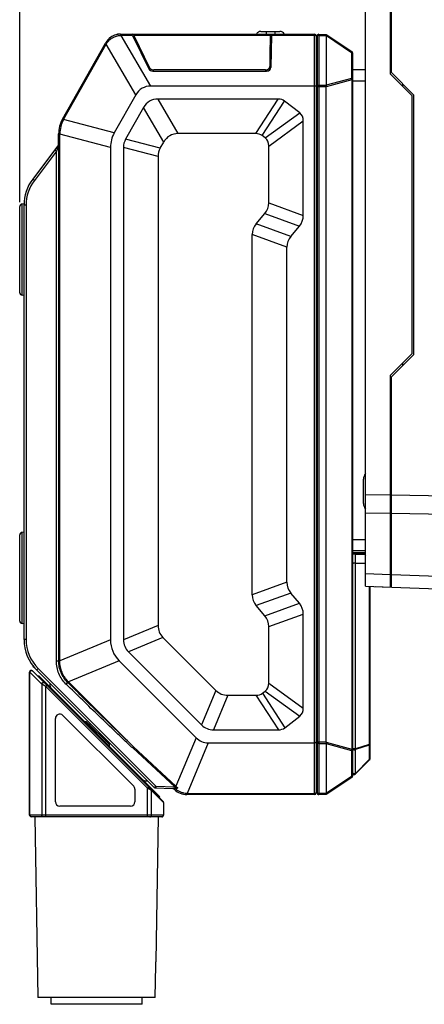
# Model space of a CAD drawing. Header units: millimetres. Extents: x 57 to 738, y 60 to 568.
# Tile 13 of 27: x 319 to 366, y 231 to 345. Entities that reach past the tile are written whole.
import ezdxf
from ezdxf.enums import TextEntityAlignment as Align

# ---------------------------------------------------------------- set-up
doc = ezdxf.new("R2010")
doc.units = ezdxf.units.MM
doc.header["$LTSCALE"] = 46.255
doc.layers.get('0').update_dxf_attribs({"linetype": 'CONTINUOUS'})
doc.layers.add('00_COMPONENTS', color=7, linetype='CONTINUOUS')
doc.layers.add('51__DRAFT_DIMS', color=7, linetype='CONTINUOUS')
doc.styles.get("Standard").update_dxf_attribs({"font": 'simfang.ttf'})
doc.dimstyles.new('DIMSTYLE_2', dxfattribs={"dimtxt": 5, "dimasz": 3, "dimexe": 2.5, "dimexo": 0.5, "dimgap": 1.25, "dimtad": 1, "dimdsep": 46, "dimtxsty": 'Standard', "dimblk": '_FILLED', "dimblk1": '_FILLED', "dimblk2": '_FILLED', "dimcen": 0.09, "dimclrt": 3, "dimazin": 2, "dimtp": 0.5, "dimtm": 0.5, "dimtfac": 1, "dimtofl": 0, "dimtmove": 0, "dimatfit": 3, "dimldrblk": '_FILLED', "dimfxl": 1, "dimtolj": 1, "dimarcsym": 0})

# ---------------------------------------------------------------- blocks, each defined once
blk = doc.blocks.new('_FILLED')
at = {"color": 0, "linetype": 'ByBlock'}
blk.add_solid([(0, 0), (-1, 0.167), (-1, -0.167)], dxfattribs=at)
blk = doc.blocks.new('*D3')
at = {"layer": '51__DRAFT_DIMS', "color": 4, "transparency": 16777216}
for p, q in [((318.98, 323.46), (318.98, 410.71)), ((455.58, 358.77), (455.58, 410.71)), ((318.98, 408.21), (387.28, 408.21)), ((455.58, 408.21), (387.28, 408.21))]:
    blk.add_line(p, q, dxfattribs=at)
at = {"layer": '51__DRAFT_DIMS', "color": 4, "transparency": 16777216, "xscale": 3, "yscale": 3, "zscale": 3, "rotation": 180}
blk.add_blockref('_FILLED', (318.98, 408.21), dxfattribs=at)
at = {"layer": '51__DRAFT_DIMS', "color": 4, "transparency": 16777216, "xscale": 3, "yscale": 3, "zscale": 3}
blk.add_blockref('_FILLED', (455.58, 408.21), dxfattribs=at)
at = {"layer": '51__DRAFT_DIMS', "color": 3, "transparency": 16777216}
blk.add_text('136.6', height=5, dxfattribs=at).set_placement((387.28, 409.46), align=Align.CENTER)

msp = doc.modelspace()

# ---------------------------------------------------------------- linework, layer by layer
at = {"layer": '00_COMPONENTS', "color": 7}
for p, q in [((361.876, 338.277), (361.876, 354.197)), ((361.976, 338.46), (361.976, 354.234)), ((358.976, 279.027), (358.976, 353.109)), ((346.885, 343.234), (349.067, 343.234)), ((323.928, 333.088), (328.902, 341.893)), ((330.643, 342.909), (353.076, 342.909)), ((330.653, 342.934), (352.226, 342.934)), ((332.023, 342.776), (333.907, 338.91)), ((332.185, 342.776), (334.008, 339.035)), ((347.947, 342.776), (347.895, 339.186)), ((348.097, 342.776), (348.043, 339.061)), ((352.226, 342.909), (352.226, 342.934)), ((353.276, 342.709), (353.276, 255.109)), ((353.376, 342.706), (353.376, 255.113)), ((353.579, 342.906), (354.425, 342.891)), ((354.425, 342.89), (357.387, 340.916)), ((354.442, 342.765), (354.444, 342.765)), ((354.444, 342.765), (354.444, 337.004)), ((347.955, 341.076), (347.955, 341.369)), ((347.955, 338.831), (347.955, 341.076)), ((357.476, 340.75), (357.476, 257.069)), ((334.371, 338.65), (347.542, 338.65)), ((347.394, 338.775), (334.472, 338.775)), ((347.893, 339.159), (347.855, 338.741)), ((357.476, 338.809), (358.976, 338.809)), ((364.576, 335.86), (361.976, 338.46)), ((364.376, 335.777), (361.876, 338.277)), ((353.076, 336.909), (334.143, 336.909)), ((354.424, 261), (354.424, 336.818)), ((363.276, 336.877), (363.276, 337.16)), ((332.405, 335.894), (329.92, 331.496)), ((348.873, 335.409), (334.986, 335.409)), ((351.365, 333.81), (349.616, 335.176)), ((364.376, 305.942), (364.376, 335.777)), ((364.576, 305.86), (364.576, 335.86)), ((333.296, 334.423), (331.227, 330.759)), ((351.776, 321.945), (351.776, 332.876)), ((323.476, 330.089), (323.476, 331.366)), ((346.278, 331.409), (337.32, 331.409)), ((347.365, 330.907), (347.021, 331.176)), ((323.476, 330.109), (320.485, 326.146)), ((329.476, 329.805), (329.476, 272.819)), ((330.976, 329.805), (330.976, 272.819)), ((335.227, 329.707), (335.631, 330.423)), ((347.776, 323.401), (347.776, 329.973)), ((334.976, 328.753), (334.976, 274.476)), ((318.976, 312.999), (318.976, 322.959)), ((319.478, 323.282), (319.244, 323.257)), ((319.476, 272.859), (319.476, 323.187)), ((346.33, 320.972), (347.322, 322.154)), ((350.33, 319.516), (351.322, 320.698)), ((345.876, 278.024), (345.876, 319.725)), ((349.876, 279.48), (349.876, 318.269)), ((319.476, 312.677), (319.244, 312.701)), ((361.876, 303.442), (364.376, 305.942)), ((361.976, 303.26), (364.576, 305.86)), ((363.276, 304.56), (363.276, 304.842)), ((361.876, 278.926), (361.876, 303.442)), ((361.976, 278.923), (361.976, 303.26)), ((358.746, 288.59), (358.746, 291.435)), ((318.976, 274.999), (318.976, 284.959)), ((319.476, 285.282), (319.244, 285.257)), ((358.976, 283.109), (357.476, 283.109)), ((357.683, 282.862), (358.782, 282.824)), ((358.954, 282.713), (358.976, 282.669)), ((358.976, 281.669), (357.817, 281.669)), ((361.876, 280.573), (361.976, 280.573)), ((361.876, 280.572), (361.976, 280.572)), ((351.322, 277.05), (350.33, 278.233)), ((358.976, 279.027), (361.876, 278.926)), ((359.476, 279.01), (359.476, 259.042)), ((360.176, 278.984), (361.876, 278.925)), ((361.976, 278.923), (370.976, 278.609)), ((361.976, 278.922), (370.976, 278.608)), ((347.322, 275.594), (346.33, 276.777)), ((351.776, 264.922), (351.776, 275.803)), ((319.476, 274.677), (319.244, 274.701)), ((347.776, 267.825), (347.776, 274.347)), ((335.544, 273.104), (341.671, 266.977)), ((331.544, 271.448), (340.014, 262.977)), ((319.903, 270.837), (319.903, 270.837)), ((330.483, 270.387), (339.376, 261.494)), ((320.125, 252.543), (320.125, 269.09)), ((335.566, 254.131), (320.466, 269.231)), ((320.517, 269.747), (320.542, 269.773)), ((320.517, 269.747), (334.582, 255.682)), ((320.62, 269.676), (320.534, 269.764)), ((321.121, 268.577), (321.132, 268.707)), ((321.132, 268.707), (335.203, 254.636)), ((347.046, 266.642), (347.365, 266.891)), ((343.043, 266.409), (346.303, 266.409)), ((323.105, 254.083), (323.105, 263.726)), ((323.959, 264.079), (332.159, 255.879)), ((326.699, 263.352), (326.487, 263.352)), ((326.699, 263.352), (329.315, 260.736)), ((349.642, 262.642), (351.365, 263.989)), ((341.386, 262.409), (348.899, 262.409)), ((329.315, 260.736), (329.315, 260.524)), ((340.788, 260.909), (353.076, 260.909)), ((354.444, 260.815), (354.444, 255.053)), ((359.417, 258.901), (357.817, 257.301)), ((357.387, 256.902), (354.425, 254.928)), ((332.305, 255.526), (332.305, 254.083)), ((334.642, 255.68), (334.582, 255.682)), ((334.661, 255.679), (336.695, 255.608)), ((336.743, 255.642), (336.89, 255.495)), ((335.13, 254.568), (335.203, 254.636)), ((353.076, 254.909), (338.304, 254.909)), ((354.425, 254.928), (353.579, 254.913)), ((354.444, 255.053), (354.442, 255.053)), ((331.805, 253.583), (323.605, 253.583)), ((335.625, 253.99), (335.625, 252.543)), ((335.425, 252.343), (320.325, 252.343)), ((320.71, 252.343), (321.075, 231.443)), ((334.652, 231.443), (334.721, 235.173)), ((334.72, 235.169), (334.722, 235.216)), ((334.721, 235.21), (334.723, 235.25)), ((334.722, 235.238), (334.724, 235.28)), ((334.724, 235.27), (334.725, 235.309)), ((334.725, 235.301), (334.727, 235.341)), ((334.726, 235.329), (334.728, 235.366)), ((334.728, 235.361), (334.73, 235.401)), ((334.73, 235.399), (334.732, 235.435)), ((334.732, 235.434), (334.734, 235.467)), ((334.734, 235.466), (334.737, 235.497)), ((334.736, 235.494), (334.739, 235.524)), ((334.738, 235.52), (334.741, 235.548)), ((334.74, 235.543), (334.743, 235.568)), ((334.742, 235.563), (334.744, 235.585)), ((334.744, 235.579), (334.745, 235.597)), ((334.745, 235.592), (334.746, 235.601)), ((334.746, 235.601), (334.746, 235.608)), ((334.652, 231.443), (321.075, 231.443)), ((322.625, 230.643), (322.625, 231.443)), ((333.125, 230.643), (333.125, 231.443)), ((333.125, 230.643), (322.625, 230.643))]:
    msp.add_line(p, q, dxfattribs=at)
at = {"layer": '00_COMPONENTS', "color": 4}
for p, q in [((347.476, 343.234), (347.476, 342.934)), ((348.476, 343.234), (348.476, 342.934)), ((330.638, 342.773), (330.719, 342.776)), ((330.653, 342.934), (330.653, 342.909)), ((330.719, 342.909), (330.719, 342.776)), ((334.143, 336.909), (330.719, 342.776)), ((332.023, 342.776), (330.719, 342.776)), ((347.947, 342.776), (332.185, 342.776)), ((347.986, 341.517), (348.039, 342.909)), ((353.076, 342.776), (348.097, 342.776)), ((350.376, 342.909), (350.376, 342.934)), ((353.076, 254.909), (353.076, 342.909)), ((353.579, 342.906), (353.579, 254.913)), ((353.579, 342.774), (354.442, 342.765)), ((354.447, 342.743), (357.348, 340.809)), ((324.054, 333.039), (328.981, 341.761)), ((328.864, 341.826), (328.981, 341.761)), ((328.981, 341.761), (329.023, 341.831)), ((332.405, 335.894), (328.981, 341.761)), ((347.926, 341.34), (347.955, 341.369)), ((347.986, 341.517), (347.955, 341.076)), ((357.348, 340.809), (357.348, 337.793)), ((333.991, 338.795), (334.008, 339.035)), ((334.463, 338.65), (334.472, 338.775)), ((347.394, 338.775), (347.383, 338.65)), ((357.385, 337.633), (354.424, 336.829)), ((357.348, 337.793), (354.444, 337.004)), ((357.385, 337.633), (357.385, 260.186)), ((357.476, 337.633), (357.385, 337.633)), ((357.476, 337.509), (358.976, 337.509)), ((353.376, 336.425), (353.276, 336.425)), ((354.424, 336.818), (353.376, 336.818)), ((354.44, 336.974), (353.579, 336.983)), ((337.32, 331.409), (334.986, 335.409)), ((346.278, 331.409), (348.873, 335.409)), ((347.021, 331.176), (349.616, 335.176)), ((335.631, 330.423), (333.296, 334.423)), ((323.938, 333.104), (324.054, 333.039)), ((324.044, 333.021), (324.054, 333.039)), ((329.92, 331.496), (324.054, 333.039)), ((347.365, 330.907), (351.365, 333.81)), ((347.776, 329.973), (351.776, 332.876)), ((323.476, 331.347), (323.609, 331.347)), ((323.609, 331.347), (323.61, 331.367)), ((323.609, 270.389), (323.609, 331.347)), ((329.476, 329.805), (323.609, 331.347)), ((335.227, 329.707), (331.227, 330.759)), ((323.217, 329.364), (320.676, 325.996)), ((323.491, 330.029), (323.217, 329.364)), ((323.217, 270.389), (323.217, 329.364)), ((323.491, 270.389), (323.491, 330.029)), ((334.976, 328.753), (330.976, 329.805)), ((319.244, 312.701), (319.244, 323.257)), ((319.717, 323.134), (319.476, 323.134)), ((319.717, 323.134), (319.717, 272.859)), ((347.776, 323.401), (351.776, 321.945)), ((347.322, 322.154), (351.322, 320.698)), ((350.33, 319.516), (346.33, 320.972)), ((349.876, 318.269), (345.876, 319.725)), ((361.876, 289.555), (358.976, 289.598)), ((361.876, 289.554), (361.976, 289.554)), ((375.91, 289.349), (361.976, 289.554)), ((361.876, 288.6), (361.976, 288.6)), ((361.876, 287.435), (358.976, 287.478)), ((375.178, 287.24), (361.976, 287.433)), ((319.244, 274.701), (319.244, 285.257)), ((358.976, 284.409), (357.476, 284.409)), ((357.476, 282.935), (358.976, 282.935)), ((357.802, 282.752), (358.901, 282.713)), ((357.802, 281.671), (357.802, 282.752)), ((358.901, 282.713), (358.976, 282.564)), ((357.817, 260.219), (357.817, 281.669)), ((361.876, 281.553), (361.976, 281.553)), ((358.976, 280.491), (361.876, 280.39)), ((361.976, 280.386), (370.976, 280.073)), ((349.876, 279.48), (345.876, 278.024)), ((350.33, 278.233), (346.33, 276.777)), ((359.417, 279.012), (359.417, 260.703)), ((347.322, 275.594), (351.322, 277.05)), ((347.776, 274.347), (351.776, 275.803)), ((334.976, 274.476), (330.976, 272.819)), ((319.717, 272.859), (319.476, 272.859)), ((329.476, 272.819), (323.609, 270.389)), ((335.544, 273.104), (331.544, 271.448)), ((323.217, 270.389), (323.609, 270.389)), ((323.217, 270.358), (323.217, 270.389)), ((323.491, 270.358), (323.217, 270.358)), ((323.491, 270.358), (323.491, 270.389)), ((323.61, 270.358), (323.609, 270.389)), ((330.483, 270.387), (324.617, 267.957)), ((320.146, 269.077), (320.125, 269.09)), ((321.518, 267.705), (320.146, 269.077)), ((320.146, 252.543), (320.146, 269.077)), ((321.108, 269.5), (334.732, 255.876)), ((321.209, 268.489), (321.225, 268.614)), ((324.539, 267.879), (324.517, 267.901)), ((324.539, 267.879), (324.617, 267.957)), ((324.617, 267.957), (324.595, 267.98)), ((332.15, 260.424), (324.617, 267.957)), ((347.776, 267.825), (351.776, 264.922)), ((321.518, 267.705), (321.518, 252.543)), ((321.997, 267.418), (321.518, 267.705)), ((321.997, 267.418), (322.139, 267.559)), ((333.753, 255.662), (321.997, 267.418)), ((321.997, 252.343), (321.997, 267.418)), ((322.137, 267.702), (322.13, 267.568)), ((323.028, 266.811), (323.021, 266.677)), ((341.671, 266.977), (340.014, 262.977)), ((347.046, 266.642), (349.642, 262.642)), ((347.365, 266.891), (351.365, 263.989)), ((343.043, 266.409), (341.386, 262.409)), ((346.303, 266.409), (348.899, 262.409)), ((339.376, 261.494), (337.053, 255.884)), ((353.376, 261.394), (353.276, 261.394)), ((353.376, 261), (354.424, 261)), ((354.424, 260.99), (357.385, 260.186)), ((336.909, 255.8), (332.043, 260.306)), ((337.053, 255.884), (332.15, 260.424)), ((340.788, 260.909), (338.358, 255.043)), ((353.579, 260.836), (354.44, 260.844)), ((354.444, 260.815), (357.348, 260.026)), ((357.348, 260.026), (357.348, 257.01)), ((357.476, 260.186), (357.385, 260.186)), ((357.817, 260.219), (357.476, 260.219)), ((359.417, 260.703), (357.817, 260.219)), ((359.417, 260.625), (357.817, 260.14)), ((357.817, 257.364), (357.817, 260.14)), ((359.476, 260.703), (359.417, 260.703)), ((359.417, 260.625), (359.417, 258.964)), ((359.417, 258.964), (357.817, 257.364)), ((357.348, 257.01), (354.447, 255.075)), ((333.422, 256.276), (333.493, 256.347)), ((333.753, 255.662), (333.894, 255.803)), ((334.232, 255.375), (333.753, 255.662)), ((333.753, 252.343), (333.753, 255.662)), ((334.006, 255.692), (334.079, 255.761)), ((335.604, 254.003), (334.232, 255.375)), ((334.232, 252.543), (334.232, 255.375)), ((334.527, 255.738), (334.526, 255.737)), ((334.732, 255.876), (336.909, 255.8)), ((336.888, 255.513), (336.864, 255.521)), ((336.909, 255.8), (336.963, 255.786)), ((336.964, 255.651), (336.945, 255.649)), ((335.08, 254.618), (335.152, 254.687)), ((338.358, 255.043), (338.3, 255.044)), ((338.358, 255.043), (353.076, 255.043)), ((338.358, 254.909), (338.358, 255.043)), ((354.442, 255.053), (353.579, 255.045)), ((335.625, 253.99), (335.604, 254.003)), ((335.604, 254.003), (335.604, 252.543)), ((335.625, 252.543), (320.125, 252.543)), ((334.651, 231.443), (334.719, 235.148)), ((334.719, 235.148), (334.72, 235.148))]:
    msp.add_line(p, q, dxfattribs=at)
at = {"layer": '00_COMPONENTS', "color": 7}
msp.add_lwpolyline([(334.746, 235.607), (334.747, 235.614), (334.747, 235.617), (334.748, 235.621), (334.748, 235.625), (334.748, 235.629), (335.04, 252.343)], dxfattribs=at)
for centre, radius, start, end in [((346.885, 342.609), 0.625, 90, 148.66775), ((349.067, 342.609), 0.625, 31.33225, 90), ((330.643, 340.909), 2, 90, 150.54083), ((330.653, 340.979), 1.955, 90, 132.95972), ((353.076, 342.709), 0.2, 0, 90), ((353.576, 342.706), 0.2, 89, 180), ((354.776, 342.83), 0.34, 189.68091, 191.03332), ((353.176, 341.606), 0.2, 300.00668, 360), ((357.276, 340.75), 0.2, 0, 56.30993), ((326.976, 331.366), 3.5, 150.54083, 180), ((324.476, 323.134), 5, 142.95753, 180), ((319.276, 322.959), 0.3, 96, 180), ((319.276, 312.999), 0.3, 180, 264), ((359.746, 291.435), 1, 140.39563, 180), ((359.746, 288.585), 1, 180, 219.60437), ((319.276, 284.959), 0.3, 96, 180), ((357.676, 282.662), 0.2, 88, 177.21212), ((358.775, 282.624), 0.2, 26.56505, 88), ((319.276, 274.999), 0.3, 180, 264), ((324.476, 272.859), 5, 180, 225), ((320.325, 269.09), 0.2, 45, 180), ((323.058, 267.63), 0.6, 165, 225), ((323.605, 263.726), 0.5, 45, 180), ((327.618, 261.655), 1.5, 107.17624, 113.48735), ((327.618, 261.655), 1.5, 336.51265, 342.82376), ((359.276, 259.042), 0.2, 315, 360), ((333.593, 257.094), 0.6, 225, 285), ((357.276, 257.069), 0.2, 303.69007, 360), ((357.676, 257.442), 0.2, 180, 315), ((331.805, 255.526), 0.5, 0, 45), ((334.689, 255.928), 0.25, 225, 268), ((334.668, 255.879), 0.2, 225, 268), ((336.651, 255.309), 0.3, 45, 85.13334), ((338.304, 256.909), 2, 225, 270), ((353.176, 255.813), 0.2, 0, 59.99332), ((335.425, 253.99), 0.2, 0, 45), ((353.076, 255.109), 0.2, 270, 360), ((353.576, 255.113), 0.2, 180, 271), ((323.605, 254.083), 0.5, 180, 270), ((331.805, 254.083), 0.5, 270, 360), ((320.325, 252.543), 0.2, 180, 270), ((335.425, 252.543), 0.2, 270, 360)]:
    msp.add_arc(centre, radius, start, end, dxfattribs=at)
at = {"layer": '00_COMPONENTS', "color": 4}
for centre, radius, start, end in [((327.088, 331.337), 3.478, 151.04127, 179.49956), ((324.467, 323.134), 4.75, 142.95753, 180), ((324.467, 272.859), 4.75, 180, 225), ((333.764, 277.292), 13.45, 225.46152, 225.59523), ((325.116, 266.725), 9.444, 317.18288, 318.14862), ((339.431, 248.581), 8.678, 122.7867, 123.97756), ((337.083, 254.623), 1.035, 97.67313, 99.84614), ((330.258, 261.969), 9.12, 317.31552, 318.15538), ((335.655, 265.133), 9.572, 277.85725, 279.74831), ((336.141, 257.164), 1.847, 298.86679, 299.36172), ((338.378, 257.26), 1.91, 226.07049, 234.77334)]:
    msp.add_arc(centre, radius, start, end, dxfattribs=at)
at = {"layer": '00_COMPONENTS', "color": 7}
for centre, major_axis, ratio, start_param, end_param in [((332.012, 342.609), (-0.101, 0.299), 0.2320744, -1.060659, -0.0778652), ((332.174, 342.609), (-0.101, 0.299), 0.2320722, -1.0606587, -0.077865), ((347.932, 342.609), (0.012, 0.3), 0.0356538, -0.9814242, 0.0013695), ((348.082, 342.609), (0.012, 0.3), 0.0356562, -0.9814241, 0.0013697), ((355.135, 342.616), (0.689, -0.165), 0.3078775, -3.0678203, -2.9724774), ((347.454, 341.076), (0.501, 0.001), 0.6806146, -0.0011791, 0.3511016), ((347.454, 341.368), (0.501, 0.001), 0.6806146, -0.0011791, 0.3264455), ((334.371, 339.066), (0.5, 0), 0.8314424, -2.7566242, -1.5707998), ((334.472, 339.191), (0.5, 0), 0.8314425, -2.7566235, -1.5707962), ((347.394, 339.191), (0.501, 0), 0.8309708, -1.5707962, -0.0120964), ((347.542, 339.066), (0.501, 0), 0.8309707, 4.7123855, 6.2710886), ((336.766, 330.419), (3.637, -6.231), 0.498973, 2.8582004, 3.4249849), ((354.846, 336.818), (0.422, 0), 0.649116, 3.1040099, 3.1415927), ((353.578, 336.643), (0.858, 0.393), 0.2760515, -0.2230514, -0.1258372), ((353.105, 302.424), (-19.108, 32.737), 0.2110506, -0.1225644, 0.1225644), ((336.283, 314.794), (13.26, 20.435), 0.2052532, -0.0180324, 0.1324051), ((331.16, 318.796), (20.405, 14.808), 0.1983189, -0.1429334, 0.0569276), ((340.653, 327.771), (11.065, -2.909), 0.5418874, 3.0000842, 3.2831011), ((363.961, 321.643), (32.922, -8.655), 0.2350123, 3.079887, 3.2032983), ((355.44, 298.424), (19.108, -32.737), 0.2110506, 3.0190283, 3.2641571), ((333.687, 310.794), (-13.26, -20.435), 0.2052532, 3.1235602, 3.2739978), ((327.16, 315.893), (-20.405, -14.808), 0.1983189, 2.9986593, 3.1985203), ((367.961, 320.592), (32.922, -8.655), 0.2350123, 3.079887, 3.2032983), ((314.791, 334.701), (-32.871, 11.964), 0.2286971, 3.0585452, 3.2246402), ((318.791, 333.245), (32.871, -11.964), 0.2286971, -0.0830475, 0.0830475), ((378.861, 308.425), (32.871, -11.964), 0.2286971, 3.0585452, 3.2246402), ((382.861, 306.969), (32.871, -11.964), 0.2286971, 3.0585452, 3.2246402), ((357.676, 282.069), (-0.158, 0.397), 0.310029, -3.3647609, -3.264082), ((382.861, 290.779), (32.871, 11.964), 0.2286971, 3.0585452, 3.2246402), ((378.861, 289.323), (32.871, 11.964), 0.2286971, 3.0585452, 3.2246402), ((318.791, 264.504), (32.871, 11.964), 0.2286971, -0.0830475, 0.0830475), ((314.791, 263.048), (-32.871, -11.964), 0.2286971, 3.0585452, 3.2246402), ((367.961, 287.335), (32.842, 13.604), 0.2250451, 3.0486445, 3.2345408), ((340.653, 276.024), (10.922, 4.524), 0.5244278, 2.9276907, 3.3554946), ((363.961, 285.679), (32.842, 13.604), 0.2250451, 3.0486445, 3.2345408), ((327.16, 281.905), (-20.405, 14.808), 0.1983189, 3.0846651, 3.284526), ((355.902, 299.394), (13.604, 32.842), 0.2250451, 3.0486445, 3.2345408), ((333.713, 287.025), (-13.26, 20.435), 0.2052532, 3.0091875, 3.1596251), ((331.16, 279.002), (20.405, -14.808), 0.1983189, -0.0569276, 0.1429334), ((354.245, 295.394), (13.604, 32.842), 0.2250451, -3.2345408, -3.0486445), ((336.309, 283.025), (-13.26, 20.435), 0.2052532, -3.2739978, -3.1235602), ((342.649, 267.399), (2.627, 6.342), 0.5244278, 2.9276907, 3.3554946), ((354.846, 261), (0.422, 0), 0.649116, -3.1415927, -3.1040099), ((353.578, 261.175), (0.858, -0.393), 0.2760515, 0.1258372, 0.2230514), ((355.135, 255.203), (0.689, 0.165), 0.3078775, 2.9724774, 3.0678203)]:
    msp.add_ellipse(centre, major_axis=major_axis, ratio=ratio, start_param=start_param, end_param=end_param, dxfattribs=at)
at = {"layer": '00_COMPONENTS', "color": 4}
for points, knots in [([(328.902, 341.893), (328.902, 341.893), (328.903, 341.893), (328.904, 341.892), (328.907, 341.891), (328.911, 341.89), (328.915, 341.887), (328.924, 341.883), (328.936, 341.877), (328.953, 341.868), (328.974, 341.857), (328.997, 341.845), (329.014, 341.836), (329.023, 341.831)], [0, 0, 0, 0, 0.0052097, 0.0182436, 0.0395362, 0.0690819, 0.1067966, 0.15255, 0.2674561, 0.4120727, 0.584181, 0.7811772, 1, 1, 1, 1]), ([(329.023, 341.831), (329.106, 341.97), (329.31, 342.227), (329.701, 342.524), (330.152, 342.718), (330.476, 342.769), (330.638, 342.773)], [0, 0, 0, 0, 0.249986, 0.4999981, 0.7500101, 1, 1, 1, 1]), ([(330.643, 342.909), (330.643, 342.909), (330.643, 342.908), (330.642, 342.907), (330.642, 342.904), (330.641, 342.9), (330.641, 342.895), (330.64, 342.886), (330.64, 342.872), (330.639, 342.852), (330.639, 342.829), (330.638, 342.802), (330.638, 342.783), (330.638, 342.773)], [0, 0, 0, 0, 0.0052097, 0.0182436, 0.0395362, 0.0690819, 0.1067966, 0.15255, 0.2674561, 0.4120727, 0.584181, 0.7811772, 1, 1, 1, 1]), ([(353.276, 342.665), (353.276, 342.672), (353.273, 342.687), (353.261, 342.709), (353.242, 342.728), (353.207, 342.751), (353.15, 342.771), (353.101, 342.776), (353.076, 342.776)], [0, 0, 0, 0, 0.08844, 0.183869, 0.2910298, 0.4118113, 0.6902092, 1, 1, 1, 1]), ([(353.579, 342.774), (353.553, 342.774), (353.504, 342.769), (353.446, 342.75), (353.41, 342.726), (353.391, 342.707), (353.379, 342.686), (353.376, 342.67), (353.376, 342.663)], [0, 0, 0, 0, 0.3094892, 0.5882845, 0.7092529, 0.8164715, 0.911792, 1, 1, 1, 1]), ([(353.376, 341.296), (353.376, 341.286), (353.37, 341.265), (353.349, 341.237), (353.316, 341.215), (353.29, 341.204), (353.276, 341.2)], [0, 0, 0, 0, 0.2005703, 0.4275201, 0.6940572, 1, 1, 1, 1]), ([(357.387, 340.916), (357.387, 340.916), (357.387, 340.915), (357.386, 340.914), (357.386, 340.912), (357.385, 340.908), (357.383, 340.904), (357.381, 340.897), (357.377, 340.886), (357.371, 340.871), (357.365, 340.853), (357.357, 340.832), (357.351, 340.817), (357.348, 340.809)], [0, 0, 0, 0, 0.004982, 0.0180773, 0.0394299, 0.0689897, 0.1066637, 0.1523194, 0.2668962, 0.4111123, 0.5829552, 0.7801402, 1, 1, 1, 1]), ([(357.476, 340.705), (357.476, 340.717), (357.468, 340.742), (357.44, 340.772), (357.399, 340.795), (357.366, 340.805), (357.348, 340.809)], [0, 0, 0, 0, 0.1937549, 0.4194693, 0.689805, 1, 1, 1, 1]), ([(357.348, 337.793), (357.353, 337.78), (357.369, 337.728), (357.38, 337.674), (357.385, 337.633)], [0, 0, 0, 0, 0.238749, 1, 1, 1, 1]), ([(357.476, 337.689), (357.476, 337.701), (357.468, 337.726), (357.44, 337.756), (357.399, 337.779), (357.366, 337.789), (357.348, 337.793)], [0, 0, 0, 0, 0.1937546, 0.419469, 0.6898048, 1, 1, 1, 1]), ([(353.375, 336.801), (353.373, 336.792), (353.366, 336.773), (353.344, 336.749), (353.313, 336.729), (353.289, 336.719), (353.276, 336.715)], [0, 0, 0, 0, 0.2021923, 0.4324998, 0.6988973, 1, 1, 1, 1]), ([(353.579, 336.983), (353.553, 336.983), (353.504, 336.978), (353.446, 336.959), (353.41, 336.936), (353.391, 336.916), (353.379, 336.895), (353.376, 336.879), (353.376, 336.872)], [0, 0, 0, 0, 0.3094892, 0.5882845, 0.7092529, 0.8164715, 0.911792, 1, 1, 1, 1]), ([(323.928, 333.088), (323.928, 333.088), (323.929, 333.088), (323.929, 333.087), (323.929, 333.087), (323.931, 333.086), (323.933, 333.085), (323.936, 333.083), (323.941, 333.08), (323.946, 333.077), (323.952, 333.074), (323.962, 333.068), (323.977, 333.06), (323.997, 333.048), (324.02, 333.035), (324.036, 333.026), (324.044, 333.021)], [0, 0, 0, 0, 0.0010906, 0.0042782, 0.0095743, 0.0169768, 0.0380804, 0.0675076, 0.1051496, 0.1508662, 0.20448, 0.2657952, 0.4105654, 0.5829794, 0.780465, 1, 1, 1, 1]), ([(323.476, 331.366), (323.476, 331.366), (323.476, 331.366), (323.476, 331.367), (323.477, 331.367), (323.479, 331.367), (323.481, 331.367), (323.485, 331.367), (323.49, 331.367), (323.496, 331.367), (323.503, 331.367), (323.515, 331.367), (323.532, 331.367), (323.555, 331.367), (323.581, 331.367), (323.6, 331.367), (323.61, 331.367)], [0, 0, 0, 0, 0.0010906, 0.0042782, 0.0095743, 0.0169768, 0.0380804, 0.0675076, 0.1051496, 0.1508662, 0.20448, 0.2657952, 0.4105654, 0.5829794, 0.780465, 1, 1, 1, 1]), ([(323.217, 329.364), (323.205, 329.373), (323.18, 329.392), (323.144, 329.419), (323.111, 329.445), (323.086, 329.464), (323.069, 329.478), (323.058, 329.487), (323.048, 329.495), (323.041, 329.501), (323.035, 329.506), (323.03, 329.51), (323.028, 329.512), (323.027, 329.514), (323.027, 329.514), (323.027, 329.514)], [0, 0, 0, 0, 0.1963692, 0.3843879, 0.5571053, 0.7081138, 0.7736933, 0.8318237, 0.8819663, 0.9236602, 0.9565228, 0.9802595, 0.9946869, 0.9984148, 1, 1, 1, 1]), ([(320.676, 325.996), (320.663, 326.005), (320.638, 326.024), (320.602, 326.051), (320.569, 326.077), (320.545, 326.096), (320.527, 326.11), (320.516, 326.119), (320.507, 326.127), (320.499, 326.133), (320.493, 326.138), (320.488, 326.142), (320.486, 326.144), (320.485, 326.146), (320.485, 326.146), (320.485, 326.146)], [0, 0, 0, 0, 0.1963692, 0.3843879, 0.5571053, 0.7081138, 0.7736933, 0.8318237, 0.8819663, 0.9236602, 0.9565228, 0.9802595, 0.9946869, 0.9984148, 1, 1, 1, 1]), ([(357.476, 282.668), (357.477, 282.679), (357.485, 282.702), (357.511, 282.73), (357.549, 282.753), (357.596, 282.769), (357.648, 282.778), (357.702, 282.778), (357.754, 282.77), (357.787, 282.759), (357.802, 282.752)], [0, 0, 0, 0, 0.0873699, 0.1873103, 0.3039802, 0.4360026, 0.5785185, 0.7248084, 0.8675557, 1, 1, 1, 1]), ([(357.802, 282.752), (357.797, 282.767), (357.784, 282.796), (357.756, 282.831), (357.722, 282.855), (357.695, 282.862), (357.683, 282.862)], [0, 0, 0, 0, 0.2842503, 0.5438294, 0.7794753, 1, 1, 1, 1]), ([(358.782, 282.824), (358.795, 282.823), (358.821, 282.817), (358.855, 282.793), (358.883, 282.757), (358.896, 282.729), (358.901, 282.713)], [0, 0, 0, 0, 0.2204973, 0.4561533, 0.7157481, 1, 1, 1, 1]), ([(358.901, 282.713), (358.908, 282.715), (358.92, 282.717), (358.934, 282.719), (358.943, 282.719), (358.949, 282.718), (358.953, 282.715), (358.954, 282.713)], [0, 0, 0, 0, 0.3795486, 0.6700888, 0.7813888, 0.8711502, 1, 1, 1, 1]), ([(324.331, 267.705), (324.156, 267.878), (323.838, 268.257), (323.484, 268.91), (323.267, 269.619), (323.218, 270.112), (323.217, 270.358)], [0, 0, 0, 0, 0.2499699, 0.4999554, 0.7499648, 1, 1, 1, 1]), ([(323.491, 270.358), (323.498, 270.358), (323.537, 270.358), (323.577, 270.358), (323.61, 270.358)], [0, 0, 0, 0, 0.1653164, 1, 1, 1, 1]), ([(324.517, 267.901), (324.355, 268.061), (324.063, 268.414), (323.737, 269.018), (323.537, 269.675), (323.492, 270.131), (323.491, 270.358)], [0, 0, 0, 0, 0.2499918, 0.4999867, 0.7499867, 1, 1, 1, 1]), ([(324.595, 267.98), (324.442, 268.137), (324.165, 268.481), (323.855, 269.066), (323.66, 269.699), (323.613, 270.138), (323.61, 270.358)], [0, 0, 0, 0, 0.2499959, 0.4999983, 0.7500009, 1, 1, 1, 1]), ([(320.146, 269.077), (320.148, 269.096), (320.156, 269.134), (320.184, 269.184), (320.224, 269.226), (320.274, 269.256), (320.329, 269.271), (320.385, 269.27), (320.437, 269.253), (320.467, 269.231), (320.479, 269.219)], [0, 0, 0, 0, 0.125786, 0.2538156, 0.3827626, 0.5110189, 0.6371823, 0.760484, 0.8810653, 1, 1, 1, 1]), ([(321.108, 269.5), (321.097, 269.489), (321.075, 269.467), (321.043, 269.434), (321.014, 269.405), (320.992, 269.382), (320.977, 269.366), (320.967, 269.355), (320.959, 269.346), (320.952, 269.339), (320.947, 269.333), (320.943, 269.328), (320.941, 269.325), (320.94, 269.324), (320.94, 269.324), (320.94, 269.323)], [0, 0, 0, 0, 0.1961362, 0.3840226, 0.5566863, 0.7076969, 0.7732921, 0.831445, 0.881615, 0.9233405, 0.9562391, 0.9800189, 0.9945081, 0.9982915, 1, 1, 1, 1]), ([(321.518, 267.705), (321.52, 267.724), (321.528, 267.762), (321.556, 267.812), (321.596, 267.854), (321.646, 267.884), (321.701, 267.899), (321.757, 267.898), (321.809, 267.881), (321.839, 267.859), (321.851, 267.847)], [0, 0, 0, 0, 0.125786, 0.2538156, 0.3827627, 0.5110191, 0.6371825, 0.7604842, 0.8810654, 1, 1, 1, 1]), ([(324.517, 267.901), (324.507, 267.89), (324.483, 267.863), (324.421, 267.798), (324.369, 267.744), (324.331, 267.705)], [0, 0, 0, 0, 0.163688, 0.3985171, 1, 1, 1, 1]), ([(324.539, 267.879), (324.529, 267.868), (324.505, 267.841), (324.443, 267.776), (324.391, 267.722), (324.353, 267.683)], [0, 0, 0, 0, 0.1639009, 0.3987733, 1, 1, 1, 1]), ([(324.517, 267.901), (324.521, 267.905), (324.547, 267.932), (324.573, 267.958), (324.595, 267.98)], [0, 0, 0, 0, 0.1796046, 1, 1, 1, 1]), ([(332.15, 260.424), (331.51, 261.039), (330.236, 262.276), (327.697, 264.759), (325.801, 266.63), (324.539, 267.879)], [0, 0, 0, 0, 0.2499995, 0.4999995, 1, 1, 1, 1]), ([(332.043, 260.306), (331.717, 260.608), (331.068, 261.214), (329.777, 262.434), (328.173, 263.969), (326.259, 265.821), (324.988, 267.062), (324.353, 267.683)], [0, 0, 0, 0, 0.124999, 0.2499984, 0.4999979, 0.7499986, 1, 1, 1, 1]), ([(353.375, 261.018), (353.373, 261.027), (353.366, 261.046), (353.344, 261.069), (353.313, 261.089), (353.289, 261.099), (353.276, 261.103)], [0, 0, 0, 0, 0.2021923, 0.4324998, 0.6988973, 1, 1, 1, 1]), ([(353.579, 260.836), (353.553, 260.835), (353.504, 260.84), (353.446, 260.859), (353.41, 260.883), (353.391, 260.902), (353.379, 260.924), (353.376, 260.939), (353.376, 260.947)], [0, 0, 0, 0, 0.3094892, 0.5882845, 0.7092529, 0.8164715, 0.911792, 1, 1, 1, 1]), ([(357.385, 260.186), (357.383, 260.172), (357.375, 260.117), (357.362, 260.064), (357.348, 260.026)], [0, 0, 0, 0, 0.2572886, 1, 1, 1, 1]), ([(357.476, 260.129), (357.476, 260.118), (357.468, 260.093), (357.44, 260.063), (357.399, 260.039), (357.366, 260.029), (357.348, 260.026)], [0, 0, 0, 0, 0.1937549, 0.4194693, 0.689805, 1, 1, 1, 1]), ([(357.478, 260.201), (357.479, 260.2), (357.481, 260.194), (357.483, 260.188), (357.486, 260.184)], [0, 0, 0, 0, 0.243919, 1, 1, 1, 1]), ([(357.486, 260.184), (357.498, 260.164), (357.531, 260.139), (357.582, 260.119), (357.646, 260.106), (357.727, 260.107), (357.79, 260.125), (357.817, 260.14)], [0, 0, 0, 0, 0.201309, 0.325917, 0.4618183, 0.7439889, 1, 1, 1, 1]), ([(357.817, 260.14), (357.818, 260.147), (357.821, 260.173), (357.82, 260.199), (357.817, 260.219)], [0, 0, 0, 0, 0.2417365, 1, 1, 1, 1]), ([(359.417, 260.703), (359.418, 260.696), (359.421, 260.67), (359.42, 260.644), (359.417, 260.625)], [0, 0, 0, 0, 0.2578481, 1, 1, 1, 1]), ([(359.417, 260.625), (359.426, 260.629), (359.442, 260.64), (359.461, 260.659), (359.473, 260.68), (359.476, 260.696), (359.476, 260.703)], [0, 0, 0, 0, 0.2933186, 0.5535297, 0.7852546, 1, 1, 1, 1]), ([(359.476, 259.042), (359.476, 259.035), (359.473, 259.019), (359.461, 258.998), (359.442, 258.979), (359.426, 258.968), (359.417, 258.964)], [0, 0, 0, 0, 0.2147454, 0.4464703, 0.7066814, 1, 1, 1, 1]), ([(359.417, 258.964), (359.42, 258.957), (359.423, 258.946), (359.426, 258.93), (359.426, 258.915), (359.422, 258.905), (359.417, 258.901)], [0, 0, 0, 0, 0.3261753, 0.5338914, 0.7116945, 1, 1, 1, 1]), ([(357.476, 257.113), (357.476, 257.102), (357.468, 257.077), (357.44, 257.047), (357.399, 257.023), (357.366, 257.013), (357.348, 257.01)], [0, 0, 0, 0, 0.1937551, 0.4194695, 0.6898051, 1, 1, 1, 1]), ([(357.348, 257.01), (357.351, 257.002), (357.357, 256.987), (357.365, 256.966), (357.371, 256.948), (357.377, 256.932), (357.381, 256.921), (357.383, 256.914), (357.385, 256.91), (357.386, 256.907), (357.386, 256.904), (357.387, 256.903), (357.387, 256.902), (357.387, 256.902)], [0, 0, 0, 0, 0.2198426, 0.4170008, 0.5888465, 0.7330675, 0.8476526, 0.8933149, 0.9309929, 0.9605607, 0.9819178, 0.9950161, 1, 1, 1, 1]), ([(357.817, 257.364), (357.802, 257.355), (357.769, 257.342), (357.714, 257.332), (357.656, 257.33), (357.6, 257.338), (357.55, 257.354), (357.51, 257.377), (357.483, 257.407), (357.476, 257.431), (357.476, 257.442)], [0, 0, 0, 0, 0.1291477, 0.2718862, 0.4204635, 0.5660936, 0.7005012, 0.8175751, 0.9155551, 1, 1, 1, 1]), ([(357.817, 257.301), (357.82, 257.304), (357.826, 257.314), (357.826, 257.337), (357.821, 257.354), (357.817, 257.364)], [0, 0, 0, 0, 0.186985, 0.5326767, 1, 1, 1, 1]), ([(334.232, 255.375), (334.234, 255.401), (334.228, 255.453), (334.2, 255.498), (334.182, 255.516)], [0, 0, 0, 0, 0.5064303, 1, 1, 1, 1]), ([(334.512, 255.751), (334.515, 255.749), (334.521, 255.748), (334.529, 255.749), (334.541, 255.753), (334.559, 255.762), (334.573, 255.772), (334.582, 255.777)], [0, 0, 0, 0, 0.1233931, 0.2119833, 0.3230625, 0.6157514, 1, 1, 1, 1]), ([(334.582, 255.777), (334.586, 255.763), (334.597, 255.738), (334.62, 255.706), (334.648, 255.684), (334.67, 255.679), (334.68, 255.678)], [0, 0, 0, 0, 0.2972824, 0.560545, 0.7908685, 1, 1, 1, 1]), ([(334.732, 255.876), (334.732, 255.863), (334.731, 255.838), (334.73, 255.801), (334.729, 255.767), (334.729, 255.737), (334.729, 255.715), (334.73, 255.701), (334.73, 255.692), (334.73, 255.686), (334.731, 255.681), (334.731, 255.678), (334.732, 255.676), (334.732, 255.676)], [0, 0, 0, 0, 0.1947173, 0.3819111, 0.5544353, 0.7056705, 0.8298356, 0.8802451, 0.9222085, 0.9553416, 0.9793539, 0.9941077, 1, 1, 1, 1]), ([(336.695, 255.608), (336.731, 255.607), (336.804, 255.588), (336.864, 255.541), (336.888, 255.513)], [0, 0, 0, 0, 0.4943753, 1, 1, 1, 1]), ([(336.723, 255.608), (336.721, 255.608), (336.711, 255.608), (336.702, 255.608), (336.695, 255.608)], [0, 0, 0, 0, 0.2548372, 1, 1, 1, 1]), ([(336.906, 255.643), (336.874, 255.636), (336.814, 255.622), (336.752, 255.61), (336.723, 255.608)], [0, 0, 0, 0, 0.5263668, 1, 1, 1, 1]), ([(336.723, 255.608), (336.758, 255.605), (336.828, 255.583), (336.883, 255.537), (336.907, 255.509)], [0, 0, 0, 0, 0.4905011, 1, 1, 1, 1]), ([(336.89, 255.495), (336.89, 255.495), (336.891, 255.495), (336.891, 255.496), (336.893, 255.497), (336.896, 255.499), (336.9, 255.503), (336.904, 255.507), (336.907, 255.509)], [0, 0, 0, 0, 0.0194399, 0.0678452, 0.1469294, 0.2568355, 0.5684402, 1, 1, 1, 1]), ([(336.909, 255.8), (336.908, 255.771), (336.907, 255.719), (336.906, 255.666), (336.906, 255.643)], [0, 0, 0, 0, 0.5561663, 1, 1, 1, 1]), ([(336.906, 255.643), (336.916, 255.637), (336.956, 255.608), (336.991, 255.571), (337.014, 255.541)], [0, 0, 0, 0, 0.235003, 1, 1, 1, 1]), ([(337.014, 255.541), (337.003, 255.537), (336.983, 255.529), (336.949, 255.515), (336.923, 255.508), (336.907, 255.509)], [0, 0, 0, 0, 0.3001286, 0.5656837, 1, 1, 1, 1]), ([(336.945, 255.649), (336.953, 255.642), (336.986, 255.611), (337.014, 255.575), (337.033, 255.546)], [0, 0, 0, 0, 0.2340538, 1, 1, 1, 1]), ([(336.963, 255.786), (336.962, 255.761), (336.961, 255.716), (336.963, 255.672), (336.964, 255.651)], [0, 0, 0, 0, 0.5455181, 1, 1, 1, 1]), ([(336.963, 255.786), (336.989, 255.778), (337.093, 255.749), (337.198, 255.72), (337.276, 255.7)], [0, 0, 0, 0, 0.2523987, 1, 1, 1, 1]), ([(336.964, 255.651), (336.971, 255.645), (337.002, 255.615), (337.029, 255.581), (337.046, 255.554)], [0, 0, 0, 0, 0.2355309, 1, 1, 1, 1]), ([(337.033, 255.546), (337.031, 255.546), (337.024, 255.544), (337.018, 255.542), (337.014, 255.541)], [0, 0, 0, 0, 0.2556989, 1, 1, 1, 1]), ([(338.3, 255.044), (338.184, 255.047), (337.952, 255.073), (337.618, 255.172), (337.305, 255.329), (337.119, 255.469), (337.033, 255.546)], [0, 0, 0, 0, 0.2499953, 0.4999962, 0.749998, 1, 1, 1, 1]), ([(337.276, 255.7), (337.257, 255.687), (337.182, 255.636), (337.106, 255.587), (337.046, 255.554)], [0, 0, 0, 0, 0.2506184, 1, 1, 1, 1]), ([(353.376, 256.123), (353.376, 256.133), (353.37, 256.154), (353.349, 256.181), (353.316, 256.204), (353.29, 256.214), (353.276, 256.219)], [0, 0, 0, 0, 0.2005703, 0.4275201, 0.6940572, 1, 1, 1, 1]), ([(335.604, 254.003), (335.606, 254.029), (335.6, 254.081), (335.572, 254.126), (335.554, 254.144)], [0, 0, 0, 0, 0.5064306, 1, 1, 1, 1]), ([(338.304, 254.909), (338.304, 254.909), (338.304, 254.91), (338.303, 254.912), (338.303, 254.915), (338.303, 254.919), (338.303, 254.924), (338.302, 254.933), (338.302, 254.946), (338.301, 254.966), (338.301, 254.989), (338.3, 255.015), (338.3, 255.034), (338.3, 255.044)], [0, 0, 0, 0, 0.0048672, 0.0177706, 0.0389875, 0.0684834, 0.1061652, 0.151899, 0.2668026, 0.411469, 0.5836914, 0.7808822, 1, 1, 1, 1]), ([(353.276, 255.154), (353.276, 255.146), (353.273, 255.131), (353.261, 255.11), (353.242, 255.091), (353.207, 255.067), (353.15, 255.048), (353.101, 255.043), (353.076, 255.043)], [0, 0, 0, 0, 0.08844, 0.183869, 0.2910298, 0.4118113, 0.6902092, 1, 1, 1, 1]), ([(353.579, 255.045), (353.553, 255.045), (353.504, 255.049), (353.446, 255.069), (353.41, 255.092), (353.391, 255.111), (353.379, 255.133), (353.376, 255.148), (353.376, 255.156)], [0, 0, 0, 0, 0.3094892, 0.5882845, 0.7092529, 0.8164715, 0.911792, 1, 1, 1, 1]), ([(320.338, 252.343), (320.313, 252.343), (320.262, 252.353), (320.198, 252.398), (320.156, 252.465), (320.146, 252.517), (320.146, 252.543)], [0, 0, 0, 0, 0.2450036, 0.4929652, 0.7450473, 1, 1, 1, 1]), ([(321.71, 252.343), (321.685, 252.343), (321.634, 252.353), (321.57, 252.398), (321.528, 252.465), (321.518, 252.517), (321.518, 252.543)], [0, 0, 0, 0, 0.2450036, 0.4929652, 0.7450473, 1, 1, 1, 1]), ([(334.04, 252.343), (334.065, 252.343), (334.116, 252.353), (334.18, 252.398), (334.222, 252.465), (334.232, 252.517), (334.232, 252.543)], [0, 0, 0, 0, 0.2450036, 0.4929652, 0.7450473, 1, 1, 1, 1]), ([(335.412, 252.343), (335.437, 252.343), (335.488, 252.353), (335.552, 252.398), (335.594, 252.465), (335.604, 252.517), (335.604, 252.543)], [0, 0, 0, 0, 0.2450036, 0.4929652, 0.7450473, 1, 1, 1, 1]), ([(334.719, 235.148), (334.721, 235.238), (334.727, 235.386), (334.738, 235.533), (334.744, 235.591)], [0, 0, 0, 0, 0.6055949, 1, 1, 1, 1]), ([(334.744, 235.591), (334.745, 235.597), (334.746, 235.611), (334.747, 235.624), (334.748, 235.631)], [0, 0, 0, 0, 0.4521642, 1, 1, 1, 1])]:
    msp.add_open_spline(points, degree=3, knots=knots, dxfattribs=at)
at = {"layer": '00_COMPONENTS', "color": 7}
for points, knots in [([(354.44, 342.773), (354.438, 342.789), (354.435, 342.816), (354.433, 342.848), (354.431, 342.868), (354.43, 342.879), (354.429, 342.886), (354.427, 342.89), (354.425, 342.89)], [0, 0, 0, 0, 0.3934767, 0.6985598, 0.8134555, 0.9016553, 0.9629995, 1, 1, 1, 1]), ([(347.986, 341.517), (347.985, 341.524), (347.982, 341.539), (347.971, 341.561), (347.953, 341.583), (347.938, 341.596), (347.93, 341.602)], [0, 0, 0, 0, 0.2102444, 0.4406068, 0.7016654, 1, 1, 1, 1]), ([(353.276, 336.849), (353.276, 336.853), (353.272, 336.862), (353.26, 336.873), (353.242, 336.883), (353.217, 336.892), (353.187, 336.899), (353.14, 336.907), (353.102, 336.909), (353.076, 336.909)], [0, 0, 0, 0, 0.0553992, 0.1268189, 0.2214473, 0.340584, 0.4825094, 0.643499, 1, 1, 1, 1]), ([(354.44, 336.974), (354.434, 336.952), (354.428, 336.903), (354.426, 336.854), (354.424, 336.829)], [0, 0, 0, 0, 0.4776724, 1, 1, 1, 1]), ([(323.476, 330.089), (323.476, 330.079), (323.479, 330.058), (323.487, 330.039), (323.491, 330.029)], [0, 0, 0, 0, 0.457996, 1, 1, 1, 1]), ([(357.802, 281.671), (357.786, 281.675), (357.752, 281.682), (357.698, 281.686), (357.642, 281.686), (357.589, 281.68), (357.549, 281.672), (357.522, 281.663), (357.498, 281.652), (357.476, 281.637), (357.476, 281.622)], [0, 0, 0, 0, 0.1422379, 0.3021102, 0.4673347, 0.6245626, 0.7620234, 0.820666, 0.8716945, 1, 1, 1, 1]), ([(353.276, 260.97), (353.276, 260.966), (353.272, 260.956), (353.26, 260.945), (353.242, 260.935), (353.217, 260.926), (353.187, 260.919), (353.14, 260.911), (353.102, 260.909), (353.076, 260.909)], [0, 0, 0, 0, 0.0553992, 0.1268189, 0.2214473, 0.340584, 0.4825094, 0.643499, 1, 1, 1, 1]), ([(354.424, 260.99), (354.426, 260.964), (354.428, 260.915), (354.434, 260.867), (354.44, 260.844)], [0, 0, 0, 0, 0.5223276, 1, 1, 1, 1]), ([(354.425, 254.928), (354.426, 254.929), (354.428, 254.932), (354.429, 254.935), (354.429, 254.937)], [0, 0, 0, 0, 0.3866967, 1, 1, 1, 1]), ([(354.429, 254.937), (354.431, 254.942), (354.432, 254.957), (354.434, 254.983), (354.436, 255.016), (354.439, 255.04), (354.442, 255.053)], [0, 0, 0, 0, 0.1500685, 0.3713638, 0.6575853, 1, 1, 1, 1])]:
    msp.add_open_spline(points, degree=3, knots=knots, dxfattribs=at)
at = {"layer": '00_COMPONENTS', "color": 4}
for points in [[(357.476, 260.219), (357.476, 260.213), (357.477, 260.207), (357.478, 260.201)], [(336.907, 255.509), (336.9, 255.51), (336.894, 255.511), (336.888, 255.513)]]:
    msp.add_open_spline(points, degree=3, dxfattribs=at)

# ---------------------------------------------------------------- dimensions: what is measured, and where the dimension line sits
at = {"layer": '51__DRAFT_DIMS', "color": 4}
dim = msp.add_linear_dim(base=(455.576, 408.208), p1=(318.976, 322.959), p2=(455.576, 358.269), dimstyle='DIMSTYLE_2', dxfattribs=at)
dim.commit()
dim.dimension.update_dxf_attribs({"geometry": '*D3', "text_midpoint": (387.452, 408.208), "dimtype": 160})

doc.saveas('drawing.dxf')
